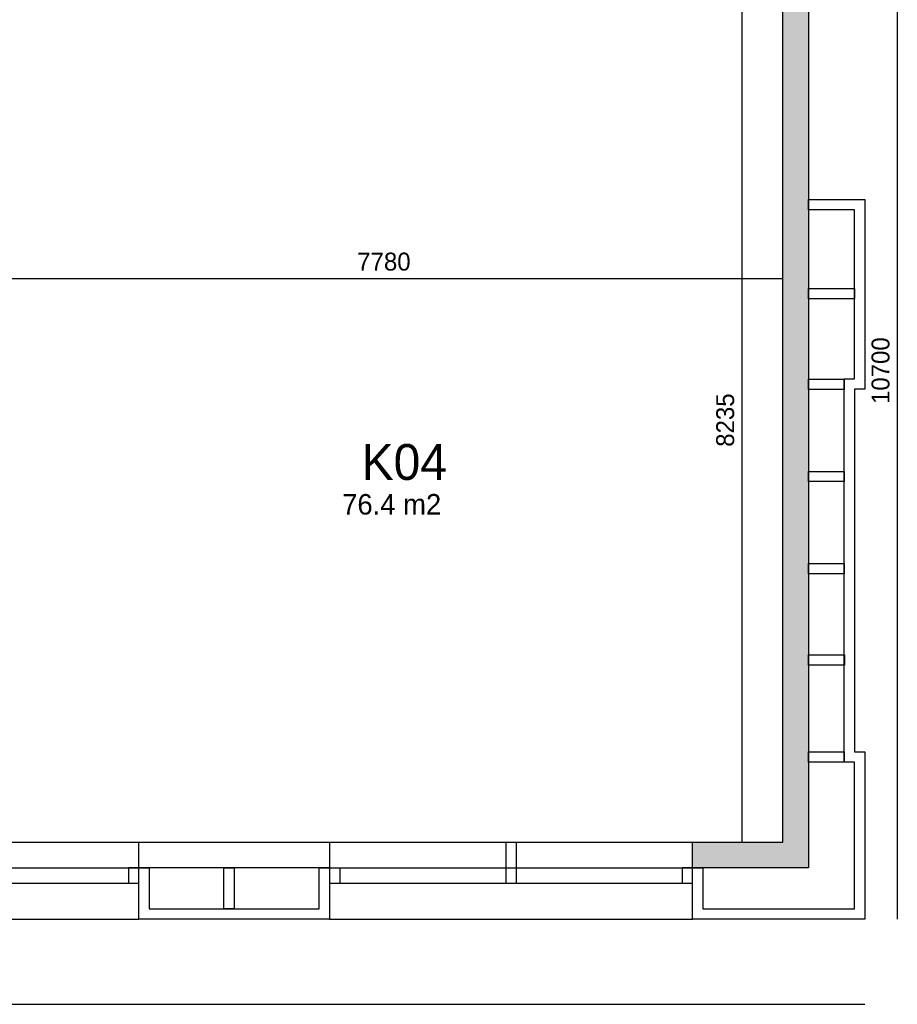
# Model space of a CAD drawing. Extents: x 319440 to 414317, y 3650 to 109188.
# Tile 32 of 46: x 365678 to 374237, y 68087 to 77693. Entities that reach past the tile are written whole.
import ezdxf

# ---------------------------------------------------------------- set-up
doc = ezdxf.new("R2010")
doc.units = 0
doc.header["$MEASUREMENT"] = 0
doc.header["$PDMODE"] = 35
doc.header["$PDSIZE"] = -0.5
doc.layers.get('0').update_dxf_attribs({"linetype": 'CONTINUOUS'})
doc.layers.get('DEFPOINTS').update_dxf_attribs({"linetype": 'CONTINUOUS'})
for name, color, linetype in [('AA$1A---_ARCEER', 252, 'CONTINUOUS'), ('AL21----_BUITENWAND', 252, 'CONTINUOUS'), ('AL22----_BINNENWAND', 252, 'CONTINUOUS'), ('AL31----_BUITENKOZIJN', 252, 'CONTINUOUS'), ('AM$1A---_MAATVOERING', 252, 'CONTINUOUS'), ('LAYER01', 252, 'CONTINUOUS'), ('M2', 252, 'CONTINUOUS')]:
    doc.layers.add(name, color=color, linetype=linetype)
doc.styles.add('B-01', font='b-gbp')
doc.dimstyles.new('BBA_STAND', dxfattribs={"dimtxt": 175, "dimasz": 1, "dimexe": 1, "dimexo": 0.001, "dimgap": 75, "dimtad": 1, "dimdec": 0, "dimzin": 0, "dimdsep": 46, "dimtxsty": 'B-01', "dimblk": 'NONE', "dimblk1": 'NONE', "dimblk2": 'PIJL1', "dimcen": 1, "dimse1": 1, "dimse2": 1, "dimclrd": 256, "dimclre": 1, "dimclrt": 256, "dimadec": 0, "dimazin": 0, "dimtfac": 1, "dimtdec": 0, "dimtmove": 0, "dimatfit": 0, "dimldrblk": 'PIJL1', "dimfxl": 1, "dimtolj": 1, "dimtzin": 0, "dimarcsym": 0})

# ---------------------------------------------------------------- blocks, each defined once
blk = doc.blocks.new('*D18')
at = {"layer": 'AM$1A---_MAATVOERING', "lineweight": -2, "transparency": 16777216}
blk.add_line((340070.4, 68087), (373920.4, 68087), dxfattribs=at)
at = {"layer": 'DEFPOINTS', "color": 0, "transparency": 16777216}
for p in [(340070.4, 68920.5), (373920.4, 68919), (373920.4, 68087)]:
    blk.add_point(p, dxfattribs=at)
at = {"layer": 'AM$1A---_MAATVOERING', "transparency": 16777216, "insert": (356995.4, 68249.5), "char_height": 175, "attachment_point": 5, "style": 'B-01'}
blk.add_mtext('\\A1;33850', dxfattribs=at)
blk = doc.blocks.new('_None')
blk = doc.blocks.new('PIJL1')
at = {"color": 1, "linetype": 'ByBlock'}
blk.add_line((0, 82.6), (0, -82.6), dxfattribs=at)
blk.add_solid([(-100, 16.7), (-100, -16.7), (0, 0)], dxfattribs=at)
blk = doc.blocks.new('*D19')
at = {"layer": 'AM$1A---_MAATVOERING', "lineweight": -2, "transparency": 16777216}
blk.add_line((374237, 79619), (374237, 68919), dxfattribs=at)
at = {"layer": 'DEFPOINTS', "color": 0, "transparency": 16777216}
for p in [(373370.4, 79619), (373920.4, 68919), (374237, 68919)]:
    blk.add_point(p, dxfattribs=at)
at = {"layer": 'AM$1A---_MAATVOERING', "transparency": 16777216, "insert": (374074.5, 74269), "char_height": 175, "attachment_point": 5, "rotation": 90, "style": 'B-01'}
blk.add_mtext('\\A1;10700', dxfattribs=at)
blk = doc.blocks.new('*D68')
at = {"layer": 'AM$1A---_MAATVOERING', "lineweight": -2, "transparency": 16777216}
blk.add_line((365340.4, 75169), (373120.4, 75169), dxfattribs=at)
at = {"layer": 'DEFPOINTS', "color": 0, "transparency": 16777216}
for p in [(365340.4, 75919), (373120.4, 75169), (373120.4, 75169)]:
    blk.add_point(p, dxfattribs=at)
at = {"layer": 'AM$1A---_MAATVOERING', "transparency": 16777216, "insert": (369230.4, 75331.5), "char_height": 175, "attachment_point": 5, "style": 'B-01'}
blk.add_mtext('\\A1;7780', dxfattribs=at)
blk = doc.blocks.new('*D71')
at = {"layer": 'AM$1A---_MAATVOERING', "lineweight": -2, "transparency": 16777216}
blk.add_line((372722, 77904), (372722, 69669), dxfattribs=at)
at = {"layer": 'DEFPOINTS', "color": 0, "transparency": 16777216}
for p in [(373120.4, 77904), (372722, 69669), (373120.4, 69669)]:
    blk.add_point(p, dxfattribs=at)
at = {"layer": 'AM$1A---_MAATVOERING', "transparency": 16777216, "insert": (372559.5, 73786.5), "char_height": 175, "attachment_point": 5, "rotation": 90, "style": 'B-01'}
blk.add_mtext('\\A1;8235', dxfattribs=at)

msp = doc.modelspace()

# ---------------------------------------------------------------- hatches: boundary and pattern name
at = {"layer": 'AA$1A---_ARCEER'}
msp.add_hatch(color=256, dxfattribs=at).paths.add_polyline_path([(373370.4, 69419), (373370.4, 87319), (373120.4, 87319), (373120.4, 69669), (372240.4, 69669), (372240.4, 69419)])

# ---------------------------------------------------------------- linework, layer by layer
at = {"layer": 'AL21----_BUITENWAND'}
for points in [[(373370.4, 75938.6), (373920.4, 75938.6)], [(373920.4, 75938.6), (373920.4, 74089)], [(373820.4, 75838.6), (373370.4, 75838.6)], [(373820.4, 74189), (373820.4, 75838.6)], [(373370.6, 75069), (373820.4, 75069)], [(373820.4, 75069), (373820.4, 74969)], [(373820.4, 74969), (373370.6, 74969)], [(373370.4, 74186.3), (373720.4, 74186.3)], [(373720.4, 70449), (373720.4, 74189)], [(373720.4, 74189), (373820.4, 74189)], [(373720.4, 74186.3), (373720.4, 74086.3)], [(373720.4, 74086.3), (373370.4, 74086.3)], [(373820.4, 74089), (373820.4, 70549)], [(373920.4, 74089), (373820.4, 74089)], [(373370.4, 73286.3), (373720.4, 73286.3)], [(373720.4, 73286.3), (373720.4, 73186.3)], [(373720.4, 73186.3), (373370.4, 73186.3)], [(373370.4, 72386.3), (373720.4, 72386.3)], [(373720.4, 72386.3), (373720.4, 72286.3)], [(373720.4, 72286.3), (373370.4, 72286.3)], [(373370.4, 71496), (373721.4, 71496)], [(373721.4, 71496), (373721.4, 71396)], [(373721.4, 71396), (373370.4, 71396)], [(373370.4, 70549), (373720.4, 70549)], [(373720.4, 70549), (373720.4, 70449)], [(373820.4, 70549), (373920.4, 70549)], [(373920.4, 70549), (373920.4, 68919)], [(373720.4, 70449), (373370.4, 70449)], [(373820.4, 70449), (373720.4, 70449)], [(373820.4, 69019), (373820.4, 70449)], [(366840.4, 69669), (368700.4, 69669)], [(366840.4, 69419), (366840.4, 69669)], [(368700.4, 69669), (368700.4, 69419)], [(368700.4, 69419), (366840.4, 69419)], [(366840.4, 69419), (366940.4, 69419)], [(366840.4, 68919), (366840.4, 69419)], [(366940.4, 69419), (366940.4, 69019)], [(367670.4, 69419), (367770.4, 69419)], [(367670.4, 69019), (367670.4, 69419)], [(367770.4, 69419), (367770.4, 69019)], [(368600.4, 69419), (368700.4, 69419)], [(368600.4, 69019), (368600.4, 69419)], [(368700.4, 69419), (368700.4, 68919)], [(372240.4, 68919), (372240.4, 69419)], [(372340.4, 69419), (372340.4, 69019)], [(366940.4, 69019), (368600.4, 69019)], [(367770.4, 69019), (367670.4, 69019)], [(372340.4, 69019), (373820.4, 69019)], [(368700.4, 68919), (366840.4, 68919)], [(373920.4, 68919), (372240.4, 68919)]]:
    msp.add_lwpolyline(points, dxfattribs=at)
at = {"layer": 'AL22----_BINNENWAND'}
for points in [[(373120.4, 69669), (373120.4, 87319)], [(373370.4, 87319), (373370.4, 69419)], [(373370.4, 75838.6), (373370.4, 75938.6)], [(373370.6, 74969), (373370.6, 75069)], [(373370.4, 74086.3), (373370.4, 74186.3)], [(373370.4, 73186.3), (373370.4, 73286.3)], [(373370.4, 72286.3), (373370.4, 72386.3)], [(373370.4, 71396), (373370.4, 71496)], [(373370.4, 70449), (373370.4, 70549)], [(372240.4, 69419), (372240.4, 69669)], [(372240.4, 69669), (373120.4, 69669)], [(373370.4, 69419), (372240.4, 69419)], [(372240.4, 69419), (372340.4, 69419)]]:
    msp.add_lwpolyline(points, dxfattribs=at)
at = {"layer": 'AL31----_BUITENKOZIJN'}
for points in [[(363300.4, 69669), (366840.4, 69669)], [(368700.4, 69669), (372240.4, 69669)], [(370420.4, 69669), (370420.4, 69269)], [(370520.4, 69669), (370520.4, 69269)], [(363300.4, 69419), (366840.4, 69419)], [(366740.4, 69419), (366740.4, 69269)], [(366840.4, 69419), (366740.4, 69419)], [(368700.4, 69419), (372240.4, 69419)], [(368800.4, 69419), (368800.4, 69269)], [(372240.4, 69419), (372140.4, 69419)], [(372140.4, 69419), (372140.4, 69269)], [(363300.4, 69269), (366840.4, 69269)], [(368700.4, 69269), (372240.4, 69269)], [(363300.4, 68919), (366840.4, 68919)], [(368700.4, 68919), (372240.4, 68919)]]:
    msp.add_lwpolyline(points, dxfattribs=at)

# ---------------------------------------------------------------- texts
at = {"layer": 'LAYER01', "style": 'B-01'}
msp.add_text('K04', height=350, rotation=0, dxfattribs=at).set_placement((369012.9, 73203))
at = {"layer": 'M2', "insert": (368823, 73065), "char_height": 200, "width": 1805, "attachment_point": 1, "style": 'B-01'}
msp.add_mtext('76.4 m2', dxfattribs=at)

# ---------------------------------------------------------------- dimensions: what is measured, and where the dimension line sits
at = {"layer": 'AM$1A---_MAATVOERING'}
for base, p1, p2, picture, middle in [((374237, 68919), (373370.4, 79619), (373920.4, 68919), '*D19', (374074.5, 74269)), ((372722, 69669), (373120.4, 77904), (373120.4, 69669), '*D71', (372559.5, 73786.5))]:
    dim = msp.add_linear_dim(base=base, p1=p1, p2=p2, angle=270, dimstyle='BBA_STAND', dxfattribs=at)
    dim.commit()
    dim.dimension.update_dxf_attribs({"geometry": picture, "text_midpoint": middle})
dim = msp.add_linear_dim(base=(373120.4, 75169), p1=(365340.4, 75919), p2=(373120.4, 75169), dimstyle='BBA_STAND', override={"dimtmove": 1}, dxfattribs=at)
dim.commit()
dim.dimension.update_dxf_attribs({"geometry": '*D68', "text_midpoint": (369230.4, 75331.5)})
dim = msp.add_linear_dim(base=(373920.4, 68087), p1=(340070.4, 68920.5), p2=(373920.4, 68919), dimstyle='BBA_STAND', dxfattribs=at)
dim.commit()
dim.dimension.update_dxf_attribs({"geometry": '*D18', "text_midpoint": (356995.4, 68249.5)})

doc.saveas('drawing.dxf')
